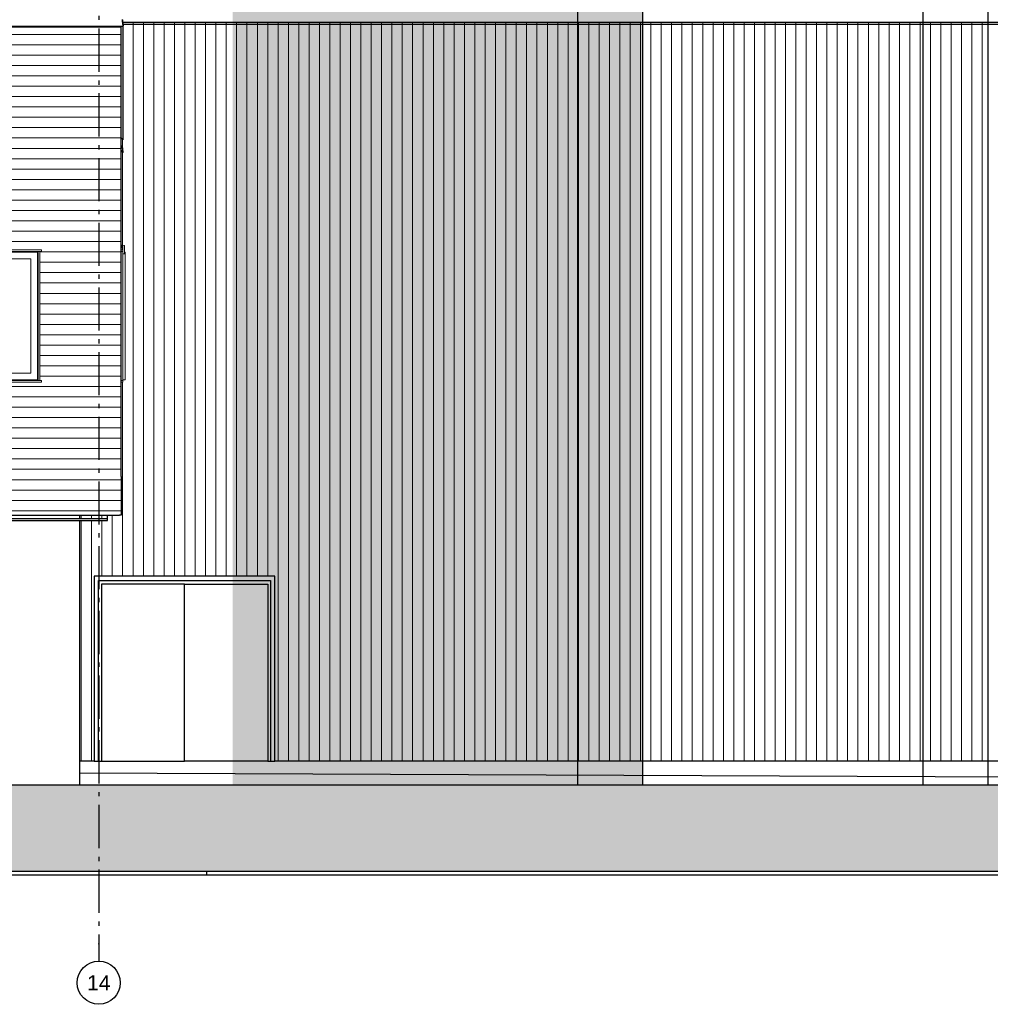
# Model space of a CAD drawing. Header units: millimetres. Extents: x -94445 to -15191, y 1000 to 18261.
# Tile 20 of 108: x -73572 to -62324, y 1000 to 12414. Entities that reach past the tile are written whole.
import ezdxf
from ezdxf.enums import TextEntityAlignment as Align

# ---------------------------------------------------------------- set-up
doc = ezdxf.new("R2010")
doc.units = ezdxf.units.MM
doc.header["$LTSCALE"] = 0.5
doc.header["$MEASUREMENT"] = 0
doc.header["$XCLIPFRAME"] = 0
doc.linetypes.add('Akselinje', pattern=[1500, 1000, -200, 100, -200])
doc.linetypes.add('PLINE', pattern=[0])
for name, color, linetype in [('23-- Yttervegger', 7, 'Continuous'), ('23-- Yttervegger(Nye konstruksjoner)', 7, 'Continuous'), ('231- Bærende yttervegger(Nye konstruksjoner)', 7, 'Continuous'), ('232- Ikke-bærende yttervegger(Nye konstruksjoner)', 7, 'Continuous'), ('244- Vinduer_ dører_ foldevegger', 7, 'Continuous'), ('251- Frittbærende dekker(Nye konstruksjoner)', 7, 'Continuous'), ('26-- Yttertak', 7, 'Continuous'), ('265- Gesimser_ takrenner og nedløp(Nye konstruksjoner)', 7, 'Continuous'), ('71-- Bearbeidet terreng', 7, 'Continuous'), ('71-- Bearbeidet terreng (Skravur)', 7, 'Continuous'), ('82-- Modullinjer', 7, 'Continuous')]:
    doc.layers.add(name, color=color, linetype=linetype)
for name, color, linetype, lineweight in [('234- Vinduer_ dører_ porter(Nye konstruksjoner)', 7, 'Continuous', 0), ('235- Utvendig kledning og overflate(Nye konstruksjoner)', 7, 'Continuous', 0), ('244- Vinduer_ dører_ foldevegger(Nye konstruksjoner)', 7, 'Continuous', 0), ('262- Taktekking', 7, 'Continuous', 0)]:
    doc.layers.add(name, color=color, linetype=linetype, lineweight=lineweight)
doc.styles.add('GENERATED_STYLE_1', font='arial.ttf')
picture_1 = doc.add_image_def('image1.png', size_in_pixel=(308, 751))

# ---------------------------------------------------------------- blocks, each defined once
blk = doc.blocks.new('*X2')
at = {"layer": '262- Taktekking', "linetype": 'PLINE'}
for p, q in [((-72379, 7320), (-72379, 5963)), ((-72379, 5963), (-72379, 7320)), ((-72259, 7320), (-72259, 5963)), ((-72259, 5963), (-72259, 7320)), ((-72139, 7320), (-72139, 5963)), ((-72139, 5963), (-72139, 7320)), ((-72019, 7320), (-72019, 5963)), ((-72019, 5963), (-72019, 7320)), ((-71899, 7320), (-71899, 5963)), ((-71899, 5963), (-71899, 7320)), ((-71779, 7320), (-71779, 5963)), ((-71779, 5963), (-71779, 7320)), ((-71659, 7320), (-71659, 5963)), ((-71659, 5963), (-71659, 7320)), ((-71539, 7320), (-71539, 5963)), ((-71539, 5963), (-71539, 7320)), ((-71419, 7320), (-71419, 5963)), ((-71419, 5963), (-71419, 7320)), ((-71298, 7320), (-71298, 5963)), ((-71298, 5963), (-71298, 7320)), ((-71178, 7320), (-71178, 5963)), ((-71178, 5963), (-71178, 7320)), ((-71058, 7320), (-71058, 5963)), ((-71058, 5963), (-71058, 7320)), ((-70938, 7320), (-70938, 5963)), ((-70938, 5963), (-70938, 7320)), ((-70818, 7320), (-70818, 5963)), ((-70818, 5963), (-70818, 7320)), ((-70698, 7320), (-70698, 5963)), ((-70698, 5963), (-70698, 7320)), ((-70578, 7320), (-70578, 4003)), ((-70578, 4000), (-70578, 7320)), ((-70458, 7320), (-70458, 4003)), ((-70458, 4000), (-70458, 7320)), ((-70338, 7320), (-70338, 4003)), ((-70338, 4000), (-70338, 7320)), ((-70218, 7320), (-70218, 4003)), ((-70218, 4000), (-70218, 7320)), ((-70098, 7320), (-70098, 4003)), ((-70098, 4000), (-70098, 7320)), ((-69978, 7320), (-69978, 4003)), ((-69978, 4000), (-69978, 7320)), ((-69858, 7320), (-69858, 4003)), ((-69858, 4000), (-69858, 7320)), ((-69738, 7320), (-69738, 4003)), ((-69738, 4000), (-69738, 7320)), ((-69618, 7320), (-69618, 4003)), ((-69618, 4000), (-69618, 7320)), ((-69498, 7320), (-69498, 4003)), ((-69498, 4000), (-69498, 7320)), ((-69378, 7320), (-69378, 4003)), ((-69378, 4000), (-69378, 7320)), ((-69258, 7320), (-69258, 4003)), ((-69258, 4000), (-69258, 7320)), ((-69138, 7320), (-69138, 4003)), ((-69138, 4000), (-69138, 7320)), ((-69018, 7320), (-69018, 4003)), ((-69018, 4000), (-69018, 7320)), ((-68898, 7320), (-68898, 4003)), ((-68898, 4000), (-68898, 7320)), ((-68778, 7320), (-68778, 4003)), ((-68778, 4000), (-68778, 7320)), ((-68658, 7320), (-68658, 4003)), ((-68658, 4000), (-68658, 7320)), ((-68538, 7320), (-68538, 4003)), ((-68538, 4000), (-68538, 7320)), ((-68418, 7320), (-68418, 4003)), ((-68418, 4000), (-68418, 7320)), ((-68298, 7320), (-68298, 4003)), ((-68298, 4000), (-68298, 7320)), ((-68178, 7320), (-68178, 4003)), ((-68178, 4000), (-68178, 7320)), ((-68058, 7320), (-68058, 4003)), ((-68058, 4000), (-68058, 7320)), ((-67938, 7320), (-67938, 4003)), ((-67938, 4000), (-67938, 7320)), ((-67818, 7320), (-67818, 4003)), ((-67818, 4000), (-67818, 7320)), ((-67698, 7320), (-67698, 4003)), ((-67698, 4000), (-67698, 7320)), ((-67578, 7320), (-67578, 4003)), ((-67578, 4000), (-67578, 7320)), ((-67457, 7320), (-67457, 4003)), ((-67457, 4000), (-67457, 7320)), ((-67337, 7320), (-67337, 4003)), ((-67337, 4000), (-67337, 7320)), ((-67217, 7320), (-67217, 4003)), ((-67217, 4000), (-67217, 7320)), ((-67097, 7320), (-67097, 4003)), ((-67097, 4000), (-67097, 7320)), ((-66977, 7320), (-66977, 4003)), ((-66977, 4000), (-66977, 7320)), ((-66857, 7320), (-66857, 4003)), ((-66857, 4000), (-66857, 7320)), ((-66737, 7320), (-66737, 4003)), ((-66737, 4000), (-66737, 7320)), ((-66617, 7320), (-66617, 4003)), ((-66617, 4000), (-66617, 7320)), ((-66497, 7320), (-66497, 4003)), ((-66497, 4000), (-66497, 7320)), ((-66377, 7320), (-66377, 4003)), ((-66377, 4000), (-66377, 7320)), ((-66257, 7320), (-66257, 4003)), ((-66257, 4000), (-66257, 7320)), ((-66137, 7320), (-66137, 4003)), ((-66137, 4000), (-66137, 7320)), ((-66017, 7320), (-66017, 4003)), ((-66017, 4000), (-66017, 7320)), ((-65897, 7320), (-65897, 4003)), ((-65897, 4000), (-65897, 7320)), ((-65777, 7320), (-65777, 4003)), ((-65777, 4000), (-65777, 7320)), ((-65657, 7320), (-65657, 4003)), ((-65657, 4000), (-65657, 7320)), ((-65537, 7320), (-65537, 4003)), ((-65537, 4000), (-65537, 7320)), ((-65417, 7320), (-65417, 4003)), ((-65417, 4000), (-65417, 7320)), ((-65297, 7320), (-65297, 4003)), ((-65297, 4000), (-65297, 7320)), ((-65177, 7320), (-65177, 4003)), ((-65177, 4000), (-65177, 7320)), ((-65057, 7320), (-65057, 4003)), ((-65057, 4000), (-65057, 7320)), ((-64937, 7320), (-64937, 4003)), ((-64937, 4000), (-64937, 7320)), ((-64817, 7320), (-64817, 4003)), ((-64817, 4000), (-64817, 7320)), ((-64697, 7320), (-64697, 4003)), ((-64697, 4000), (-64697, 7320)), ((-64577, 7320), (-64577, 4003)), ((-64577, 4000), (-64577, 7320)), ((-64457, 7320), (-64457, 4003)), ((-64457, 4000), (-64457, 7320)), ((-64337, 7320), (-64337, 4003)), ((-64337, 4000), (-64337, 7320)), ((-64217, 7320), (-64217, 4003)), ((-64217, 4000), (-64217, 7320)), ((-64097, 7320), (-64097, 4003)), ((-64097, 4000), (-64097, 7320)), ((-63977, 7320), (-63977, 4003)), ((-63977, 4000), (-63977, 7320)), ((-63857, 7320), (-63857, 4003)), ((-63857, 4000), (-63857, 7320)), ((-63737, 7320), (-63737, 4003)), ((-63737, 4000), (-63737, 7320)), ((-63616, 7320), (-63616, 4003)), ((-63616, 4000), (-63616, 7320)), ((-63496, 7320), (-63496, 4003)), ((-63496, 4000), (-63496, 7320)), ((-63376, 7320), (-63376, 4003)), ((-63376, 4000), (-63376, 7320)), ((-63256, 7320), (-63256, 4003)), ((-63256, 4000), (-63256, 7320)), ((-63136, 7320), (-63136, 4003)), ((-63136, 4000), (-63136, 7320)), ((-63016, 7320), (-63016, 4003)), ((-63016, 4000), (-63016, 7320)), ((-62896, 7320), (-62896, 4003)), ((-62896, 4000), (-62896, 7320)), ((-62776, 7320), (-62776, 4003)), ((-62776, 4000), (-62776, 7320)), ((-62656, 7320), (-62656, 4003)), ((-62656, 4000), (-62656, 7320)), ((-62536, 7320), (-62536, 4003)), ((-62536, 4000), (-62536, 7320)), ((-62416, 7320), (-62416, 4003)), ((-62416, 4000), (-62416, 7320)), ((-72859, 6668), (-72859, 6632)), ((-72859, 6632), (-72859, 6668)), ((-72739, 6668), (-72739, 6632)), ((-72739, 6632), (-72739, 6668)), ((-72619, 6668), (-72619, 6632)), ((-72619, 6632), (-72619, 6668)), ((-72499, 6670), (-72499, 5963)), ((-72499, 5963), (-72499, 6670)), ((-72859, 6610), (-72859, 4003)), ((-72859, 4000), (-72859, 6610)), ((-72739, 6610), (-72739, 4003)), ((-72739, 4000), (-72739, 6610)), ((-72619, 6610), (-72619, 5963)), ((-72619, 5963), (-72619, 6610)), ((-72859, 4003), (-72859, 3820)), ((-72859, 3820), (-72859, 4000)), ((-72739, 4003), (-72739, 3820)), ((-72739, 3820), (-72739, 4000)), ((-70578, 4003), (-70578, 3820)), ((-70578, 3820), (-70578, 4000)), ((-70458, 4003), (-70458, 3820)), ((-70458, 3820), (-70458, 4000)), ((-70338, 4003), (-70338, 3820)), ((-70338, 3820), (-70338, 4000)), ((-70218, 4003), (-70218, 3820)), ((-70218, 3820), (-70218, 4000)), ((-70098, 4003), (-70098, 3820)), ((-70098, 3820), (-70098, 4000)), ((-69978, 4003), (-69978, 3820)), ((-69978, 3820), (-69978, 4000)), ((-69858, 4003), (-69858, 3820)), ((-69858, 3820), (-69858, 4000)), ((-69738, 4003), (-69738, 3820)), ((-69738, 3820), (-69738, 4000)), ((-69618, 4003), (-69618, 3820)), ((-69618, 3820), (-69618, 4000)), ((-69498, 4003), (-69498, 3820)), ((-69498, 3820), (-69498, 4000)), ((-69378, 4003), (-69378, 3820)), ((-69378, 3820), (-69378, 4000)), ((-69258, 4003), (-69258, 3820)), ((-69258, 3820), (-69258, 4000)), ((-69138, 4003), (-69138, 3820)), ((-69138, 3820), (-69138, 4000)), ((-69018, 4003), (-69018, 3820)), ((-69018, 3820), (-69018, 4000)), ((-68898, 4003), (-68898, 3820)), ((-68898, 3820), (-68898, 4000)), ((-68778, 4003), (-68778, 3820)), ((-68778, 3820), (-68778, 4000)), ((-68658, 4003), (-68658, 3820)), ((-68658, 3820), (-68658, 4000)), ((-68538, 4003), (-68538, 3820)), ((-68538, 3820), (-68538, 4000)), ((-68418, 4003), (-68418, 3820)), ((-68418, 3820), (-68418, 4000)), ((-68298, 4003), (-68298, 3820)), ((-68298, 3820), (-68298, 4000)), ((-68178, 4003), (-68178, 3820)), ((-68178, 3820), (-68178, 4000)), ((-68058, 4003), (-68058, 3820)), ((-68058, 3820), (-68058, 4000)), ((-67938, 4003), (-67938, 3820)), ((-67938, 3820), (-67938, 4000)), ((-67818, 4003), (-67818, 3820)), ((-67818, 3820), (-67818, 4000)), ((-67698, 4003), (-67698, 3820)), ((-67698, 3820), (-67698, 4000)), ((-67578, 4003), (-67578, 3820)), ((-67578, 3820), (-67578, 4000)), ((-67457, 4003), (-67457, 3820)), ((-67457, 3820), (-67457, 4000)), ((-67337, 4003), (-67337, 3820)), ((-67337, 3820), (-67337, 4000)), ((-67217, 4003), (-67217, 3820)), ((-67217, 3820), (-67217, 4000)), ((-67097, 4003), (-67097, 3820)), ((-67097, 3820), (-67097, 4000)), ((-66977, 4003), (-66977, 3820)), ((-66977, 3820), (-66977, 4000)), ((-66857, 4003), (-66857, 3820)), ((-66857, 3820), (-66857, 4000)), ((-66737, 4003), (-66737, 3820)), ((-66737, 3820), (-66737, 4000)), ((-66617, 4003), (-66617, 3820)), ((-66617, 3820), (-66617, 4000)), ((-66497, 4003), (-66497, 3820)), ((-66497, 3820), (-66497, 4000)), ((-66377, 4003), (-66377, 3820)), ((-66377, 3820), (-66377, 4000)), ((-66257, 4003), (-66257, 3820)), ((-66257, 3820), (-66257, 4000)), ((-66137, 4003), (-66137, 3820)), ((-66137, 3820), (-66137, 4000)), ((-66017, 4003), (-66017, 3820)), ((-66017, 3820), (-66017, 4000)), ((-65897, 4003), (-65897, 3820)), ((-65897, 3820), (-65897, 4000)), ((-65777, 4003), (-65777, 3820)), ((-65777, 3820), (-65777, 4000)), ((-65657, 4003), (-65657, 3820)), ((-65657, 3820), (-65657, 4000)), ((-65537, 4003), (-65537, 3820)), ((-65537, 3820), (-65537, 4000)), ((-65417, 4003), (-65417, 3820)), ((-65417, 3820), (-65417, 4000)), ((-65297, 4003), (-65297, 3820)), ((-65297, 3820), (-65297, 4000)), ((-65177, 4003), (-65177, 3820)), ((-65177, 3820), (-65177, 4000)), ((-65057, 4003), (-65057, 3820)), ((-65057, 3820), (-65057, 4000)), ((-64937, 4003), (-64937, 3820)), ((-64937, 3820), (-64937, 4000)), ((-64817, 4003), (-64817, 3820)), ((-64817, 3820), (-64817, 4000)), ((-64697, 4003), (-64697, 3820)), ((-64697, 3820), (-64697, 4000)), ((-64577, 4003), (-64577, 3820)), ((-64577, 3820), (-64577, 4000)), ((-64457, 4003), (-64457, 3820)), ((-64457, 3820), (-64457, 4000)), ((-64337, 4003), (-64337, 3820)), ((-64337, 3820), (-64337, 4000)), ((-64217, 4003), (-64217, 3820)), ((-64217, 3820), (-64217, 4000)), ((-64097, 4003), (-64097, 3820)), ((-64097, 3820), (-64097, 4000)), ((-63977, 4003), (-63977, 3820)), ((-63977, 3820), (-63977, 4000)), ((-63857, 4003), (-63857, 3820)), ((-63857, 3820), (-63857, 4000)), ((-63737, 4003), (-63737, 3820)), ((-63737, 3820), (-63737, 4000)), ((-63616, 4003), (-63616, 3820)), ((-63616, 3820), (-63616, 4000)), ((-63496, 4003), (-63496, 3820)), ((-63496, 3820), (-63496, 4000)), ((-63376, 4003), (-63376, 3820)), ((-63376, 3820), (-63376, 4000)), ((-63256, 4003), (-63256, 3820)), ((-63256, 3820), (-63256, 4000)), ((-63136, 4003), (-63136, 3820)), ((-63136, 3820), (-63136, 4000)), ((-63016, 4003), (-63016, 3820)), ((-63016, 3820), (-63016, 4000)), ((-62896, 4003), (-62896, 3820)), ((-62896, 3820), (-62896, 4000)), ((-62776, 4003), (-62776, 3820)), ((-62776, 3820), (-62776, 4000)), ((-62656, 4003), (-62656, 3820)), ((-62656, 3820), (-62656, 4000)), ((-62536, 4003), (-62536, 3820)), ((-62536, 3820), (-62536, 4000)), ((-62416, 4003), (-62416, 3820)), ((-62416, 3820), (-62416, 4000))]:
    blk.add_line(p, q, dxfattribs=at)
blk = doc.blocks.new('*X5')
at = {"layer": '262- Taktekking', "linetype": 'PLINE'}
for p, q in [((-72379, 10903), (-72379, 10883)), ((-72379, 10883), (-72379, 10903))]:
    blk.add_line(p, q, dxfattribs=at)
blk = doc.blocks.new('*X6')
at = {"layer": '262- Taktekking', "linetype": 'PLINE'}
for p, q in [((-72259, 12380), (-72259, 12003)), ((-72259, 12000), (-72259, 12380)), ((-72139, 12380), (-72139, 12003)), ((-72139, 12000), (-72139, 12380)), ((-72019, 12380), (-72019, 12003)), ((-72019, 12000), (-72019, 12380)), ((-71899, 12380), (-71899, 12003)), ((-71899, 12000), (-71899, 12380)), ((-71779, 12380), (-71779, 12003)), ((-71779, 12000), (-71779, 12380)), ((-71659, 12380), (-71659, 12003)), ((-71659, 12000), (-71659, 12380)), ((-71539, 12380), (-71539, 12003)), ((-71539, 12000), (-71539, 12380)), ((-71419, 12380), (-71419, 12003)), ((-71419, 12000), (-71419, 12380)), ((-71298, 12380), (-71298, 12003)), ((-71298, 12000), (-71298, 12380)), ((-71178, 12380), (-71178, 12003)), ((-71178, 12000), (-71178, 12380)), ((-71058, 12380), (-71058, 12003)), ((-71058, 12000), (-71058, 12380)), ((-70938, 12380), (-70938, 12003)), ((-70938, 12000), (-70938, 12380)), ((-70818, 12380), (-70818, 12003)), ((-70818, 12000), (-70818, 12380)), ((-70698, 12380), (-70698, 12003)), ((-70698, 12000), (-70698, 12380)), ((-70578, 12380), (-70578, 12003)), ((-70578, 12000), (-70578, 12380)), ((-70458, 12380), (-70458, 12003)), ((-70458, 12000), (-70458, 12380)), ((-70338, 12380), (-70338, 12003)), ((-70338, 12000), (-70338, 12380)), ((-70218, 12380), (-70218, 12003)), ((-70218, 12000), (-70218, 12380)), ((-70098, 12380), (-70098, 12003)), ((-70098, 12000), (-70098, 12380)), ((-69978, 12380), (-69978, 12003)), ((-69978, 12000), (-69978, 12380)), ((-69858, 12380), (-69858, 12003)), ((-69858, 12000), (-69858, 12380)), ((-69738, 12380), (-69738, 12003)), ((-69738, 12000), (-69738, 12380)), ((-69618, 12380), (-69618, 12003)), ((-69618, 12000), (-69618, 12380)), ((-69498, 12380), (-69498, 12003)), ((-69498, 12000), (-69498, 12380)), ((-69378, 12380), (-69378, 12003)), ((-69378, 12000), (-69378, 12380)), ((-69258, 12380), (-69258, 12003)), ((-69258, 12000), (-69258, 12380)), ((-69138, 12380), (-69138, 12003)), ((-69138, 12000), (-69138, 12380)), ((-69018, 12380), (-69018, 12003)), ((-69018, 12000), (-69018, 12380)), ((-68898, 12380), (-68898, 12003)), ((-68898, 12000), (-68898, 12380)), ((-68778, 12380), (-68778, 12003)), ((-68778, 12000), (-68778, 12380)), ((-68658, 12380), (-68658, 12003)), ((-68658, 12000), (-68658, 12380)), ((-68538, 12380), (-68538, 12003)), ((-68538, 12000), (-68538, 12380)), ((-68418, 12380), (-68418, 12003)), ((-68418, 12000), (-68418, 12380)), ((-68298, 12380), (-68298, 12003)), ((-68298, 12000), (-68298, 12380)), ((-68178, 12380), (-68178, 12003)), ((-68178, 12000), (-68178, 12380)), ((-68058, 12380), (-68058, 12003)), ((-68058, 12000), (-68058, 12380)), ((-67938, 12380), (-67938, 12003)), ((-67938, 12000), (-67938, 12380)), ((-67818, 12380), (-67818, 12003)), ((-67818, 12000), (-67818, 12380)), ((-67698, 12380), (-67698, 12003)), ((-67698, 12000), (-67698, 12380)), ((-67578, 12380), (-67578, 12003)), ((-67578, 12000), (-67578, 12380)), ((-67457, 12380), (-67457, 12003)), ((-67457, 12000), (-67457, 12380)), ((-67337, 12380), (-67337, 12003)), ((-67337, 12000), (-67337, 12380)), ((-67217, 12380), (-67217, 12003)), ((-67217, 12000), (-67217, 12380)), ((-67097, 12380), (-67097, 12003)), ((-67097, 12000), (-67097, 12380)), ((-66977, 12380), (-66977, 12003)), ((-66977, 12000), (-66977, 12380)), ((-66857, 12380), (-66857, 12003)), ((-66857, 12000), (-66857, 12380)), ((-66737, 12380), (-66737, 12003)), ((-66737, 12000), (-66737, 12380)), ((-66617, 12380), (-66617, 12003)), ((-66617, 12000), (-66617, 12380)), ((-66497, 12380), (-66497, 12003)), ((-66497, 12000), (-66497, 12380)), ((-66377, 12380), (-66377, 12003)), ((-66377, 12000), (-66377, 12380)), ((-66257, 12380), (-66257, 12003)), ((-66257, 12000), (-66257, 12380)), ((-66137, 12380), (-66137, 12003)), ((-66137, 12000), (-66137, 12380)), ((-66017, 12380), (-66017, 12003)), ((-66017, 12000), (-66017, 12380)), ((-65897, 12380), (-65897, 12003)), ((-65897, 12000), (-65897, 12380)), ((-65777, 12380), (-65777, 12003)), ((-65777, 12000), (-65777, 12380)), ((-65657, 12380), (-65657, 12003)), ((-65657, 12000), (-65657, 12380)), ((-65537, 12380), (-65537, 12003)), ((-65537, 12000), (-65537, 12380)), ((-65417, 12380), (-65417, 12003)), ((-65417, 12000), (-65417, 12380)), ((-65297, 12380), (-65297, 12003)), ((-65297, 12000), (-65297, 12380)), ((-65177, 12380), (-65177, 12003)), ((-65177, 12000), (-65177, 12380)), ((-65057, 12380), (-65057, 12003)), ((-65057, 12000), (-65057, 12380)), ((-64937, 12380), (-64937, 12003)), ((-64937, 12000), (-64937, 12380)), ((-64817, 12380), (-64817, 12003)), ((-64817, 12000), (-64817, 12380)), ((-64697, 12380), (-64697, 12003)), ((-64697, 12000), (-64697, 12380)), ((-64577, 12380), (-64577, 12003)), ((-64577, 12000), (-64577, 12380)), ((-64457, 12380), (-64457, 12003)), ((-64457, 12000), (-64457, 12380)), ((-64337, 12380), (-64337, 12003)), ((-64337, 12000), (-64337, 12380)), ((-64217, 12380), (-64217, 12003)), ((-64217, 12000), (-64217, 12380)), ((-64097, 12380), (-64097, 12003)), ((-64097, 12000), (-64097, 12380)), ((-63977, 12380), (-63977, 12003)), ((-63977, 12000), (-63977, 12380)), ((-63857, 12380), (-63857, 12003)), ((-63857, 12000), (-63857, 12380)), ((-63737, 12380), (-63737, 12003)), ((-63737, 12000), (-63737, 12380)), ((-63616, 12380), (-63616, 12003)), ((-63616, 12000), (-63616, 12380)), ((-63496, 12380), (-63496, 12003)), ((-63496, 12000), (-63496, 12380)), ((-63376, 12380), (-63376, 12003)), ((-63376, 12000), (-63376, 12380)), ((-63256, 12380), (-63256, 12003)), ((-63256, 12000), (-63256, 12380)), ((-63136, 12380), (-63136, 12003)), ((-63136, 12000), (-63136, 12380)), ((-63016, 12380), (-63016, 12003)), ((-63016, 12000), (-63016, 12380)), ((-62896, 12380), (-62896, 12003)), ((-62896, 12000), (-62896, 12380)), ((-62776, 12380), (-62776, 12003)), ((-62776, 12000), (-62776, 12380)), ((-62656, 12380), (-62656, 12003)), ((-62656, 12000), (-62656, 12380)), ((-62536, 12380), (-62536, 12003)), ((-62536, 12000), (-62536, 12380)), ((-62416, 12380), (-62416, 12003)), ((-62416, 12000), (-62416, 12380)), ((-72259, 12003), (-72259, 8003)), ((-72259, 8000), (-72259, 12000)), ((-72139, 12003), (-72139, 8003)), ((-72139, 8000), (-72139, 12000)), ((-72019, 12003), (-72019, 8003)), ((-72019, 8000), (-72019, 12000)), ((-71899, 12003), (-71899, 8003)), ((-71899, 8000), (-71899, 12000)), ((-71779, 12003), (-71779, 8003)), ((-71779, 8000), (-71779, 12000)), ((-71659, 12003), (-71659, 8003)), ((-71659, 8000), (-71659, 12000)), ((-71539, 12003), (-71539, 8003)), ((-71539, 8000), (-71539, 12000)), ((-71419, 12003), (-71419, 8003)), ((-71419, 8000), (-71419, 12000)), ((-71298, 12003), (-71298, 8003)), ((-71298, 8000), (-71298, 12000)), ((-71178, 12003), (-71178, 8003)), ((-71178, 8000), (-71178, 12000)), ((-71058, 12003), (-71058, 8003)), ((-71058, 8000), (-71058, 12000)), ((-70938, 12003), (-70938, 8003)), ((-70938, 8000), (-70938, 12000)), ((-70818, 12003), (-70818, 8003)), ((-70818, 8000), (-70818, 12000)), ((-70698, 12003), (-70698, 8003)), ((-70698, 8000), (-70698, 12000)), ((-70578, 12003), (-70578, 8003)), ((-70578, 8000), (-70578, 12000)), ((-70458, 12003), (-70458, 8003)), ((-70458, 8000), (-70458, 12000)), ((-70338, 12003), (-70338, 8003)), ((-70338, 8000), (-70338, 12000)), ((-70218, 12003), (-70218, 8003)), ((-70218, 8000), (-70218, 12000)), ((-70098, 12003), (-70098, 8003)), ((-70098, 8000), (-70098, 12000)), ((-69978, 12003), (-69978, 8003)), ((-69978, 8000), (-69978, 12000)), ((-69858, 12003), (-69858, 8003)), ((-69858, 8000), (-69858, 12000)), ((-69738, 12003), (-69738, 8003)), ((-69738, 8000), (-69738, 12000)), ((-69618, 12003), (-69618, 8003)), ((-69618, 8000), (-69618, 12000)), ((-69498, 12003), (-69498, 8003)), ((-69498, 8000), (-69498, 12000)), ((-69378, 12003), (-69378, 8003)), ((-69378, 8000), (-69378, 12000)), ((-69258, 12003), (-69258, 8003)), ((-69258, 8000), (-69258, 12000)), ((-69138, 12003), (-69138, 8003)), ((-69138, 8000), (-69138, 12000)), ((-69018, 12003), (-69018, 8003)), ((-69018, 8000), (-69018, 12000)), ((-68898, 12003), (-68898, 8003)), ((-68898, 8000), (-68898, 12000)), ((-68778, 12003), (-68778, 8003)), ((-68778, 8000), (-68778, 12000)), ((-68658, 12003), (-68658, 8003)), ((-68658, 8000), (-68658, 12000)), ((-68538, 12003), (-68538, 8003)), ((-68538, 8000), (-68538, 12000)), ((-68418, 12003), (-68418, 8003)), ((-68418, 8000), (-68418, 12000)), ((-68298, 12003), (-68298, 8003)), ((-68298, 8000), (-68298, 12000)), ((-68178, 12003), (-68178, 8003)), ((-68178, 8000), (-68178, 12000)), ((-68058, 12003), (-68058, 8003)), ((-68058, 8000), (-68058, 12000)), ((-67938, 12003), (-67938, 8003)), ((-67938, 8000), (-67938, 12000)), ((-67818, 12003), (-67818, 8003)), ((-67818, 8000), (-67818, 12000)), ((-67698, 12003), (-67698, 8003)), ((-67698, 8000), (-67698, 12000)), ((-67578, 12003), (-67578, 8003)), ((-67578, 8000), (-67578, 12000)), ((-67457, 12003), (-67457, 8003)), ((-67457, 8000), (-67457, 12000)), ((-67337, 12003), (-67337, 8003)), ((-67337, 8000), (-67337, 12000)), ((-67217, 12003), (-67217, 8003)), ((-67217, 8000), (-67217, 12000)), ((-67097, 12003), (-67097, 8003)), ((-67097, 8000), (-67097, 12000)), ((-66977, 12003), (-66977, 8003)), ((-66977, 8000), (-66977, 12000)), ((-66857, 12003), (-66857, 8003)), ((-66857, 8000), (-66857, 12000)), ((-66737, 12003), (-66737, 8003)), ((-66737, 8000), (-66737, 12000)), ((-66617, 12003), (-66617, 8003)), ((-66617, 8000), (-66617, 12000)), ((-66497, 12003), (-66497, 8003)), ((-66497, 8000), (-66497, 12000)), ((-66377, 12003), (-66377, 8003)), ((-66377, 8000), (-66377, 12000)), ((-66257, 12003), (-66257, 8003)), ((-66257, 8000), (-66257, 12000)), ((-66137, 12003), (-66137, 8003)), ((-66137, 8000), (-66137, 12000)), ((-66017, 12003), (-66017, 8003)), ((-66017, 8000), (-66017, 12000)), ((-65897, 12003), (-65897, 8003)), ((-65897, 8000), (-65897, 12000)), ((-65777, 12003), (-65777, 8003)), ((-65777, 8000), (-65777, 12000)), ((-65657, 12003), (-65657, 8003)), ((-65657, 8000), (-65657, 12000)), ((-65537, 12003), (-65537, 8003)), ((-65537, 8000), (-65537, 12000)), ((-65417, 12003), (-65417, 8003)), ((-65417, 8000), (-65417, 12000)), ((-65297, 12003), (-65297, 8003)), ((-65297, 8000), (-65297, 12000)), ((-65177, 12003), (-65177, 8003)), ((-65177, 8000), (-65177, 12000)), ((-65057, 12003), (-65057, 8003)), ((-65057, 8000), (-65057, 12000)), ((-64937, 12003), (-64937, 8003)), ((-64937, 8000), (-64937, 12000)), ((-64817, 12003), (-64817, 8003)), ((-64817, 8000), (-64817, 12000)), ((-64697, 12003), (-64697, 8003)), ((-64697, 8000), (-64697, 12000)), ((-64577, 12003), (-64577, 8003)), ((-64577, 8000), (-64577, 12000)), ((-64457, 12003), (-64457, 8003)), ((-64457, 8000), (-64457, 12000)), ((-64337, 12003), (-64337, 8003)), ((-64337, 8000), (-64337, 12000)), ((-64217, 12003), (-64217, 8003)), ((-64217, 8000), (-64217, 12000)), ((-64097, 12003), (-64097, 8003)), ((-64097, 8000), (-64097, 12000)), ((-63977, 12003), (-63977, 8003)), ((-63977, 8000), (-63977, 12000)), ((-63857, 12003), (-63857, 8003)), ((-63857, 8000), (-63857, 12000)), ((-63737, 12003), (-63737, 8003)), ((-63737, 8000), (-63737, 12000)), ((-63616, 12003), (-63616, 8003)), ((-63616, 8000), (-63616, 12000)), ((-63496, 12003), (-63496, 8003)), ((-63496, 8000), (-63496, 12000)), ((-63376, 12003), (-63376, 8003)), ((-63376, 8000), (-63376, 12000)), ((-63256, 12003), (-63256, 8003)), ((-63256, 8000), (-63256, 12000)), ((-63136, 12003), (-63136, 8003)), ((-63136, 8000), (-63136, 12000)), ((-63016, 12003), (-63016, 8003)), ((-63016, 8000), (-63016, 12000)), ((-62896, 12003), (-62896, 8003)), ((-62896, 8000), (-62896, 12000)), ((-62776, 12003), (-62776, 8003)), ((-62776, 8000), (-62776, 12000)), ((-62656, 12003), (-62656, 8003)), ((-62656, 8000), (-62656, 12000)), ((-62536, 12003), (-62536, 8003)), ((-62536, 8000), (-62536, 12000)), ((-62416, 12003), (-62416, 8003)), ((-62416, 8000), (-62416, 12000)), ((-72379, 11025), (-72379, 10923)), ((-72379, 10923), (-72379, 11025)), ((-72379, 10880), (-72379, 9801)), ((-72379, 9801), (-72379, 10880)), ((-72379, 8213), (-72379, 8003)), ((-72379, 8000), (-72379, 8213)), ((-72379, 8003), (-72379, 7320)), ((-72379, 7320), (-72379, 8000)), ((-72259, 8003), (-72259, 7320)), ((-72259, 7320), (-72259, 8000)), ((-72139, 8003), (-72139, 7320)), ((-72139, 7320), (-72139, 8000)), ((-72019, 8003), (-72019, 7320)), ((-72019, 7320), (-72019, 8000)), ((-71899, 8003), (-71899, 7320)), ((-71899, 7320), (-71899, 8000)), ((-71779, 8003), (-71779, 7320)), ((-71779, 7320), (-71779, 8000)), ((-71659, 8003), (-71659, 7320)), ((-71659, 7320), (-71659, 8000)), ((-71539, 8003), (-71539, 7320)), ((-71539, 7320), (-71539, 8000)), ((-71419, 8003), (-71419, 7320)), ((-71419, 7320), (-71419, 8000)), ((-71298, 8003), (-71298, 7320)), ((-71298, 7320), (-71298, 8000)), ((-71178, 8003), (-71178, 7320)), ((-71178, 7320), (-71178, 8000)), ((-71058, 8003), (-71058, 7320)), ((-71058, 7320), (-71058, 8000)), ((-70938, 8003), (-70938, 7320)), ((-70938, 7320), (-70938, 8000)), ((-70818, 8003), (-70818, 7320)), ((-70818, 7320), (-70818, 8000)), ((-70698, 8003), (-70698, 7320)), ((-70698, 7320), (-70698, 8000)), ((-70578, 8003), (-70578, 7320)), ((-70578, 7320), (-70578, 8000)), ((-70458, 8003), (-70458, 7320)), ((-70458, 7320), (-70458, 8000)), ((-70338, 8003), (-70338, 7320)), ((-70338, 7320), (-70338, 8000)), ((-70218, 8003), (-70218, 7320)), ((-70218, 7320), (-70218, 8000)), ((-70098, 8003), (-70098, 7320)), ((-70098, 7320), (-70098, 8000)), ((-69978, 8003), (-69978, 7320)), ((-69978, 7320), (-69978, 8000)), ((-69858, 8003), (-69858, 7320)), ((-69858, 7320), (-69858, 8000)), ((-69738, 8003), (-69738, 7320)), ((-69738, 7320), (-69738, 8000)), ((-69618, 8003), (-69618, 7320)), ((-69618, 7320), (-69618, 8000)), ((-69498, 8003), (-69498, 7320)), ((-69498, 7320), (-69498, 8000)), ((-69378, 8003), (-69378, 7320)), ((-69378, 7320), (-69378, 8000)), ((-69258, 8003), (-69258, 7320)), ((-69258, 7320), (-69258, 8000)), ((-69138, 8003), (-69138, 7320)), ((-69138, 7320), (-69138, 8000)), ((-69018, 8003), (-69018, 7320)), ((-69018, 7320), (-69018, 8000)), ((-68898, 8003), (-68898, 7320)), ((-68898, 7320), (-68898, 8000)), ((-68778, 8003), (-68778, 7320)), ((-68778, 7320), (-68778, 8000)), ((-68658, 8003), (-68658, 7320)), ((-68658, 7320), (-68658, 8000)), ((-68538, 8003), (-68538, 7320)), ((-68538, 7320), (-68538, 8000)), ((-68418, 8003), (-68418, 7320)), ((-68418, 7320), (-68418, 8000)), ((-68298, 8003), (-68298, 7320)), ((-68298, 7320), (-68298, 8000)), ((-68178, 8003), (-68178, 7320)), ((-68178, 7320), (-68178, 8000)), ((-68058, 8003), (-68058, 7320)), ((-68058, 7320), (-68058, 8000)), ((-67938, 8003), (-67938, 7320)), ((-67938, 7320), (-67938, 8000)), ((-67818, 8003), (-67818, 7320)), ((-67818, 7320), (-67818, 8000)), ((-67698, 8003), (-67698, 7320)), ((-67698, 7320), (-67698, 8000)), ((-67578, 8003), (-67578, 7320)), ((-67578, 7320), (-67578, 8000)), ((-67457, 8003), (-67457, 7320)), ((-67457, 7320), (-67457, 8000)), ((-67337, 8003), (-67337, 7320)), ((-67337, 7320), (-67337, 8000)), ((-67217, 8003), (-67217, 7320)), ((-67217, 7320), (-67217, 8000)), ((-67097, 8003), (-67097, 7320)), ((-67097, 7320), (-67097, 8000)), ((-66977, 8003), (-66977, 7320)), ((-66977, 7320), (-66977, 8000)), ((-66857, 8003), (-66857, 7320)), ((-66857, 7320), (-66857, 8000)), ((-66737, 8003), (-66737, 7320)), ((-66737, 7320), (-66737, 8000)), ((-66617, 8003), (-66617, 7320)), ((-66617, 7320), (-66617, 8000)), ((-66497, 8003), (-66497, 7320)), ((-66497, 7320), (-66497, 8000)), ((-66377, 8003), (-66377, 7320)), ((-66377, 7320), (-66377, 8000)), ((-66257, 8003), (-66257, 7320)), ((-66257, 7320), (-66257, 8000)), ((-66137, 8003), (-66137, 7320)), ((-66137, 7320), (-66137, 8000)), ((-66017, 8003), (-66017, 7320)), ((-66017, 7320), (-66017, 8000)), ((-65897, 8003), (-65897, 7320)), ((-65897, 7320), (-65897, 8000)), ((-65777, 8003), (-65777, 7320)), ((-65777, 7320), (-65777, 8000)), ((-65657, 8003), (-65657, 7320)), ((-65657, 7320), (-65657, 8000)), ((-65537, 8003), (-65537, 7320)), ((-65537, 7320), (-65537, 8000)), ((-65417, 8003), (-65417, 7320)), ((-65417, 7320), (-65417, 8000)), ((-65297, 8003), (-65297, 7320)), ((-65297, 7320), (-65297, 8000)), ((-65177, 8003), (-65177, 7320)), ((-65177, 7320), (-65177, 8000)), ((-65057, 8003), (-65057, 7320)), ((-65057, 7320), (-65057, 8000)), ((-64937, 8003), (-64937, 7320)), ((-64937, 7320), (-64937, 8000)), ((-64817, 8003), (-64817, 7320)), ((-64817, 7320), (-64817, 8000)), ((-64697, 8003), (-64697, 7320)), ((-64697, 7320), (-64697, 8000)), ((-64577, 8003), (-64577, 7320)), ((-64577, 7320), (-64577, 8000)), ((-64457, 8003), (-64457, 7320)), ((-64457, 7320), (-64457, 8000)), ((-64337, 8003), (-64337, 7320)), ((-64337, 7320), (-64337, 8000)), ((-64217, 8003), (-64217, 7320)), ((-64217, 7320), (-64217, 8000)), ((-64097, 8003), (-64097, 7320)), ((-64097, 7320), (-64097, 8000)), ((-63977, 8003), (-63977, 7320)), ((-63977, 7320), (-63977, 8000)), ((-63857, 8003), (-63857, 7320)), ((-63857, 7320), (-63857, 8000)), ((-63737, 8003), (-63737, 7320)), ((-63737, 7320), (-63737, 8000)), ((-63616, 8003), (-63616, 7320)), ((-63616, 7320), (-63616, 8000)), ((-63496, 8003), (-63496, 7320)), ((-63496, 7320), (-63496, 8000)), ((-63376, 8003), (-63376, 7320)), ((-63376, 7320), (-63376, 8000)), ((-63256, 8003), (-63256, 7320)), ((-63256, 7320), (-63256, 8000)), ((-63136, 8003), (-63136, 7320)), ((-63136, 7320), (-63136, 8000)), ((-63016, 8003), (-63016, 7320)), ((-63016, 7320), (-63016, 8000)), ((-62896, 8003), (-62896, 7320)), ((-62896, 7320), (-62896, 8000)), ((-62776, 8003), (-62776, 7320)), ((-62776, 7320), (-62776, 8000)), ((-62656, 8003), (-62656, 7320)), ((-62656, 7320), (-62656, 8000)), ((-62536, 8003), (-62536, 7320)), ((-62536, 7320), (-62536, 8000)), ((-62416, 8003), (-62416, 7320)), ((-62416, 7320), (-62416, 8000))]:
    blk.add_line(p, q, dxfattribs=at)
blk = doc.blocks.new('*X7')
at = {"layer": '262- Taktekking', "linetype": 'PLINE'}
for p, q in [((-72379, 9795), (-72379, 9747)), ((-72379, 9747), (-72379, 9795))]:
    blk.add_line(p, q, dxfattribs=at)
blk = doc.blocks.new('*X20')
at = {"layer": '235- Utvendig kledning og overflate(Nye konstruksjoner)', "linetype": 'PLINE'}
for p, q in [((-76000, 12243), (-72395, 12243)), ((-72395, 12243), (-75997, 12243)), ((-76000, 12123), (-72395, 12123)), ((-72395, 12123), (-75997, 12123)), ((-76000, 12003), (-72395, 12003)), ((-72395, 12003), (-75997, 12003)), ((-76000, 11883), (-72395, 11883)), ((-72395, 11883), (-75997, 11883)), ((-76000, 11763), (-72395, 11763)), ((-72395, 11763), (-75997, 11763))]:
    blk.add_line(p, q, dxfattribs=at)
blk = doc.blocks.new('*X57')
at = {"layer": '235- Utvendig kledning og overflate(Nye konstruksjoner)', "linetype": 'PLINE'}
for p, q in [((-72395, 7082), (-72417, 7082)), ((-72417, 7082), (-72395, 7082)), ((-72395, 6962), (-72417, 6962)), ((-72417, 6962), (-72395, 6962)), ((-72395, 6842), (-72417, 6842)), ((-72417, 6842), (-72395, 6842)), ((-72395, 6722), (-72417, 6722)), ((-72417, 6722), (-72395, 6722))]:
    blk.add_line(p, q, dxfattribs=at)
blk = doc.blocks.new('*X58')
at = {"layer": '235- Utvendig kledning og overflate(Nye konstruksjoner)', "linetype": 'PLINE'}
for p, q in [((-76000, 11643), (-72395, 11643)), ((-72395, 11643), (-75997, 11643)), ((-76000, 11523), (-72395, 11523)), ((-72395, 11523), (-75997, 11523)), ((-76000, 11403), (-72395, 11403)), ((-72395, 11403), (-75997, 11403)), ((-76000, 11283), (-72395, 11283)), ((-72395, 11283), (-75997, 11283)), ((-76000, 11163), (-72395, 11163)), ((-72395, 11163), (-75997, 11163)), ((-76000, 11043), (-72395, 11043)), ((-72395, 11043), (-75997, 11043)), ((-76000, 10923), (-72395, 10923)), ((-72395, 10923), (-75997, 10923)), ((-76000, 10803), (-72395, 10803)), ((-72395, 10803), (-75997, 10803)), ((-76000, 10683), (-72395, 10683)), ((-72395, 10683), (-75997, 10683)), ((-76000, 10563), (-72395, 10563)), ((-72395, 10563), (-75997, 10563)), ((-76000, 10443), (-72395, 10443)), ((-72395, 10443), (-75997, 10443)), ((-76000, 10323), (-72395, 10323)), ((-72395, 10323), (-75997, 10323)), ((-76000, 10203), (-72395, 10203)), ((-72395, 10203), (-75997, 10203)), ((-76000, 10083), (-72395, 10083)), ((-72395, 10083), (-75997, 10083)), ((-76000, 9963), (-72395, 9963)), ((-72395, 9963), (-75997, 9963)), ((-76000, 9843), (-72395, 9843)), ((-72395, 9843), (-75997, 9843)), ((-72395, 9723), (-73339, 9723)), ((-73339, 9723), (-72395, 9723)), ((-72395, 9602), (-73339, 9602)), ((-73339, 9602), (-72395, 9602)), ((-72395, 9482), (-73339, 9482)), ((-73339, 9482), (-72395, 9482)), ((-72395, 9362), (-73339, 9362)), ((-73339, 9362), (-72395, 9362)), ((-72395, 9242), (-73339, 9242)), ((-73339, 9242), (-72395, 9242)), ((-72395, 9122), (-73339, 9122)), ((-73339, 9122), (-72395, 9122)), ((-72395, 9002), (-73339, 9002)), ((-73339, 9002), (-72395, 9002)), ((-72395, 8882), (-73339, 8882)), ((-73339, 8882), (-72395, 8882)), ((-72395, 8762), (-73339, 8762)), ((-73339, 8762), (-72395, 8762)), ((-72395, 8642), (-73339, 8642)), ((-73339, 8642), (-72395, 8642)), ((-72395, 8522), (-73339, 8522)), ((-73339, 8522), (-72395, 8522)), ((-72395, 8402), (-73339, 8402)), ((-73339, 8402), (-72395, 8402)), ((-72395, 8282), (-73339, 8282)), ((-73339, 8282), (-72395, 8282)), ((-76000, 8162), (-72395, 8162)), ((-72395, 8162), (-75997, 8162)), ((-76000, 8042), (-72395, 8042)), ((-72395, 8042), (-75997, 8042)), ((-76000, 7922), (-72395, 7922)), ((-72395, 7922), (-75997, 7922)), ((-76000, 7802), (-72395, 7802)), ((-72395, 7802), (-75997, 7802)), ((-76000, 7682), (-72395, 7682)), ((-72395, 7682), (-75997, 7682)), ((-76000, 7562), (-72395, 7562)), ((-72395, 7562), (-75997, 7562)), ((-76000, 7442), (-72395, 7442)), ((-72395, 7442), (-75997, 7442)), ((-76000, 7322), (-72395, 7322)), ((-72395, 7322), (-75997, 7322)), ((-76000, 7202), (-72395, 7202)), ((-72395, 7202), (-75997, 7202))]:
    blk.add_line(p, q, dxfattribs=at)
blk = doc.blocks.new('*X59')
at = {"layer": '235- Utvendig kledning og overflate(Nye konstruksjoner)', "linetype": 'PLINE'}
for p, q in [((-76000, 7082), (-72417, 7082)), ((-72417, 7082), (-75997, 7082)), ((-76000, 6962), (-72417, 6962)), ((-72417, 6962), (-75997, 6962)), ((-76000, 6842), (-72417, 6842)), ((-72417, 6842), (-75997, 6842)), ((-76000, 6722), (-72417, 6722)), ((-72417, 6722), (-75997, 6722))]:
    blk.add_line(p, q, dxfattribs=at)
blk = doc.blocks.new('Løvtrær[1]', base_point=(-68351, 3540))
at = {"linetype": 'Continuous'}
blk.add_hatch(color=256, dxfattribs=at).paths.add_polyline_path([(-70351, 3540), (-66351, 3540), (-66351, 13540), (-70351, 13540)])
image = blk.add_image(picture_1, insert=(-66351, 3540), size_in_units=(4000, 10000))
image.set_boundary_path([(-0.5, -0.5), (307.5, 750.5)])
blk = doc.blocks.new('Løvtrær[4]', base_point=(-69104, 3540))
at = {"linetype": 'Continuous'}
blk.add_hatch(color=256, dxfattribs=at).paths.add_polyline_path([(-71104, 3540), (-67104, 3540), (-67104, 13540), (-71104, 13540)])
image = blk.add_image(picture_1, insert=(-67104, 3540), size_in_units=(4000, 10000))
image.set_boundary_path([(-0.5, -0.5), (307.5, 750.5)])
blk = doc.blocks.new('Standard grid marker[8]', base_point=(-72656, 17761))
at = {"layer": '82-- Modullinjer', "linetype": 'Akselinje'}
for p, q in [((-72656, 17561), (-72656, 17761)), ((-72656, 17561), (-72656, 1700)), ((-72656, 1700), (-72656, 1500))]:
    blk.add_line(p, q, dxfattribs=at)
at = {"layer": '82-- Modullinjer', "linetype": 'PLINE'}
for centre in [(-72656, 18011), (-72656, 1250)]:
    blk.add_circle(centre, 250, dxfattribs=at)
at = {"layer": '82-- Modullinjer', "linetype": 'Akselinje'}
for p in [(-72656, 17561), (-72656, 17561), (-72656, 1700), (-72656, 1700)]:
    blk.add_point(p, dxfattribs=at)
at = {"layer": '82-- Modullinjer', "style": 'GENERATED_STYLE_1'}
for tag, p in [('AC_MarkerText_1_0', (-72656, 18098)), ('AC_MarkerText_1_1', (-72656, 1337))]:
    blk.add_attdef(tag, text='', height=175, rotation=360, dxfattribs=at).set_placement(p, align=Align.TOP_CENTER)

msp = doc.modelspace()

# ---------------------------------------------------------------- hatches: boundary and pattern name
at = {"layer": '71-- Bearbeidet terreng (Skravur)', "linetype": 'Continuous'}
msp.add_hatch(color=256, dxfattribs=at).paths.add_polyline_path([(-15191, 3540), (-94445, 3540), (-94445, 2540), (-15191, 2540)])

# ---------------------------------------------------------------- linework, layer by layer
at = {"layer": '23-- Yttervegger', "linetype": 'PLINE'}
for p, q in [((-28487, 12380), (-72378, 12380)), ((-72710, 3820), (-72881, 3820)), ((-28487, 3820), (-70614, 3820))]:
    msp.add_line(p, q, dxfattribs=at)
at = {"layer": '23-- Yttervegger(Nye konstruksjoner)', "linetype": 'PLINE'}
for p, q in [((-72881, 6668), (-72881, 6632)), ((-72881, 6610), (-72881, 3540))]:
    msp.add_line(p, q, dxfattribs=at)
at = {"layer": '231- Bærende yttervegger(Nye konstruksjoner)', "linetype": 'PLINE'}
msp.add_line((-72395, 7120), (-72395, 11720), dxfattribs=at)
at = {"layer": '232- Ikke-bærende yttervegger(Nye konstruksjoner)', "linetype": 'PLINE'}
for p, q in [((-72395, 7120), (-72395, 6670)), ((-84895, 6670), (-72417, 6670)), ((-72395, 6670), (-72417, 6670))]:
    msp.add_line(p, q, dxfattribs=at)
at = {"layer": '234- Vinduer_ dører_ porter(Nye konstruksjoner)', "linetype": 'PLINE'}
for p, q in [((-74893, 9747), (-73319, 9747)), ((-74853, 9727), (-73359, 9727)), ((-74847, 9721), (-73365, 9721)), ((-73365, 9721), (-73365, 8239)), ((-73339, 9727), (-73359, 9727)), ((-73359, 9727), (-73359, 8233)), ((-73339, 8233), (-73339, 9727)), ((-73339, 9727), (-73319, 9727)), ((-73319, 9727), (-73319, 9747)), ((-72376, 9747), (-72395, 9747)), ((-72395, 9727), (-72376, 9727)), ((-72376, 9727), (-72376, 9747)), ((-72376, 8233), (-72376, 9727)), ((-73797, 9643), (-73443, 9643)), ((-73443, 9643), (-73443, 8317)), ((-74853, 8233), (-73359, 8233)), ((-73365, 8239), (-74847, 8239)), ((-73443, 8317), (-73797, 8317)), ((-73359, 8233), (-73339, 8233)), ((-73339, 8233), (-73319, 8233)), ((-73319, 8213), (-73319, 8233)), ((-72376, 8233), (-72395, 8233)), ((-72376, 8213), (-72376, 8233)), ((-74893, 8213), (-73319, 8213)), ((-72395, 8213), (-72376, 8213))]:
    msp.add_line(p, q, dxfattribs=at)
at = {"layer": '244- Vinduer_ dører_ foldevegger', "linetype": 'PLINE'}
for p, q in [((-72710, 5963), (-72710, 3820)), ((-70614, 5963), (-72710, 5963)), ((-70614, 3820), (-70614, 5963)), ((-72660, 3820), (-72660, 5913)), ((-72660, 5913), (-70664, 5913)), ((-71662, 5869), (-72626, 5869)), ((-72626, 5869), (-72626, 3820)), ((-71662, 3820), (-71662, 5869)), ((-71662, 5869), (-70698, 5869)), ((-70698, 5869), (-70698, 3820)), ((-70664, 5913), (-70664, 3820)), ((-72710, 3820), (-72660, 3820)), ((-72660, 3820), (-72626, 3820)), ((-72626, 3820), (-71662, 3820)), ((-70698, 3820), (-71662, 3820)), ((-70698, 3820), (-70664, 3820)), ((-70664, 3820), (-70614, 3820))]:
    msp.add_line(p, q, dxfattribs=at)
at = {"layer": '244- Vinduer_ dører_ foldevegger(Nye konstruksjoner)', "linetype": 'PLINE'}
for p, q in [((-72376, 9801), (-72395, 9801)), ((-72395, 9770), (-72389, 9770)), ((-72389, 9770), (-72389, 9795)), ((-72389, 9795), (-72376, 9795)), ((-72356, 9797), (-72376, 9801)), ((-72376, 9801), (-72376, 9795)), ((-72376, 9795), (-72376, 9747)), ((-72356, 9701), (-72356, 9797)), ((-72356, 9724), (-72354, 9724)), ((-72351, 9721), (-72356, 9721)), ((-72354, 9724), (-72354, 9701)), ((-72351, 9701), (-72351, 9721)), ((-72376, 9701), (-72356, 9701)), ((-72356, 9701), (-72351, 9701)), ((-72351, 8239), (-72351, 9701)), ((-72376, 8239), (-72351, 8239))]:
    msp.add_line(p, q, dxfattribs=at)
at = {"layer": '251- Frittbærende dekker(Nye konstruksjoner)', "linetype": 'PLINE'}
for p, q in [((-72556, 6668), (-84756, 6668)), ((-84756, 6632), (-72556, 6632)), ((-72556, 6668), (-72556, 6670)), ((-72556, 6632), (-72556, 6668)), ((-72556, 6610), (-72556, 6632)), ((-84756, 6610), (-72556, 6610))]:
    msp.add_line(p, q, dxfattribs=at)
at = {"layer": '26-- Yttertak', "linetype": 'PLINE'}
msp.add_line((-28487, 12360), (-72376, 12360), dxfattribs=at)
at = {"layer": '265- Gesimser_ takrenner og nedløp(Nye konstruksjoner)', "linetype": 'PLINE'}
for p, q in [((-84938, 12341), (-72374, 12341)), ((-84917, 12333), (-72395, 12333)), ((-72402, 12334), (-72401, 12341)), ((-72402, 12333), (-72402, 12334)), ((-72402, 12334), (-72402, 12333)), ((-72395, 12341), (-72395, 12333)), ((-72395, 11720), (-72395, 12333)), ((-72380, 12396), (-72381, 12415)), ((-72381, 12414), (-72380, 12396)), ((-72374, 12342), (-72380, 12396)), ((-72380, 12396), (-72374, 12342)), ((-72374, 12341), (-72374, 12342)), ((-72374, 12342), (-72374, 12342)), ((-72374, 11020), (-72374, 12342)), ((-72374, 11020), (-72395, 11042)), ((-72381, 10950), (-72395, 10948)), ((-72395, 10946), (-72383, 10947)), ((-72395, 10944), (-72385, 10945)), ((-72395, 10926), (-72383, 10927)), ((-72394, 10898), (-72395, 10896)), ((-72395, 10896), (-72374, 10875)), ((-72377, 10880), (-72394, 10898)), ((-72385, 10945), (-72383, 10927)), ((-72383, 10947), (-72380, 10918)), ((-72383, 10927), (-72382, 10917)), ((-72382, 10917), (-72380, 10918)), ((-72374, 10875), (-72381, 10950)), ((-72380, 10918), (-72377, 10880))]:
    msp.add_line(p, q, dxfattribs=at)
at = {"layer": '71-- Bearbeidet terreng', "linetype": 'PLINE'}
for p, q in [((-72881, 3683), (-38588, 3540)), ((-15191, 3540), (-94445, 3540)), ((-15191, 2540), (-94445, 2540)), ((-71407, 2540), (-71407, 2500)), ((-73692, 2500), (-73565, 2500)), ((-73565, 2500), (-73444, 2500)), ((-73444, 2500), (-73329, 2500)), ((-73329, 2500), (-73220, 2500)), ((-73220, 2500), (-73118, 2500)), ((-73118, 2500), (-73023, 2500)), ((-73023, 2500), (-72936, 2500)), ((-72936, 2500), (-72854, 2500)), ((-72854, 2500), (-71407, 2500)), ((-71407, 2500), (-15191, 2500))]:
    msp.add_line(p, q, dxfattribs=at)

# ---------------------------------------------------------------- block references
at = {"linetype": 'PLINE'}
for name, p in [('Løvtrær[4]', (-69104, 3540)), ('Løvtrær[1]', (-68351, 3540))]:
    msp.add_blockref(name, p, dxfattribs=at)
at = {"layer": '23-- Yttervegger'}
for name in ['*X6', '*X5', '*X7', '*X2']:
    msp.add_blockref(name, (0, 0), dxfattribs=at)
at = {"layer": '231- Bærende yttervegger(Nye konstruksjoner)'}
msp.add_blockref('*X58', (0, 0), dxfattribs=at)
at = {"layer": '232- Ikke-bærende yttervegger(Nye konstruksjoner)'}
for name in ['*X59', '*X57']:
    msp.add_blockref(name, (0, 0), dxfattribs=at)
at = {"layer": '265- Gesimser_ takrenner og nedløp(Nye konstruksjoner)'}
msp.add_blockref('*X20', (0, 0), dxfattribs=at)
at = {"layer": '82-- Modullinjer', "linetype": 'PLINE'}
ref = msp.add_blockref('Standard grid marker[8]', (-72656, 17761), dxfattribs=at)
ref.add_attrib('AC_MarkerText_1', '14', dxfattribs={"color": 7, "height": 175, "rotation": 360, "style": 'GENERATED_STYLE_1'}).set_placement((-72656, 18098), align=Align.TOP_CENTER)
ref.add_attrib('AC_MarkerText_1_1', '14', dxfattribs={"color": 7, "height": 175, "rotation": 360, "style": 'GENERATED_STYLE_1'}).set_placement((-72656, 1337), align=Align.TOP_CENTER)

doc.saveas('drawing.dxf')
